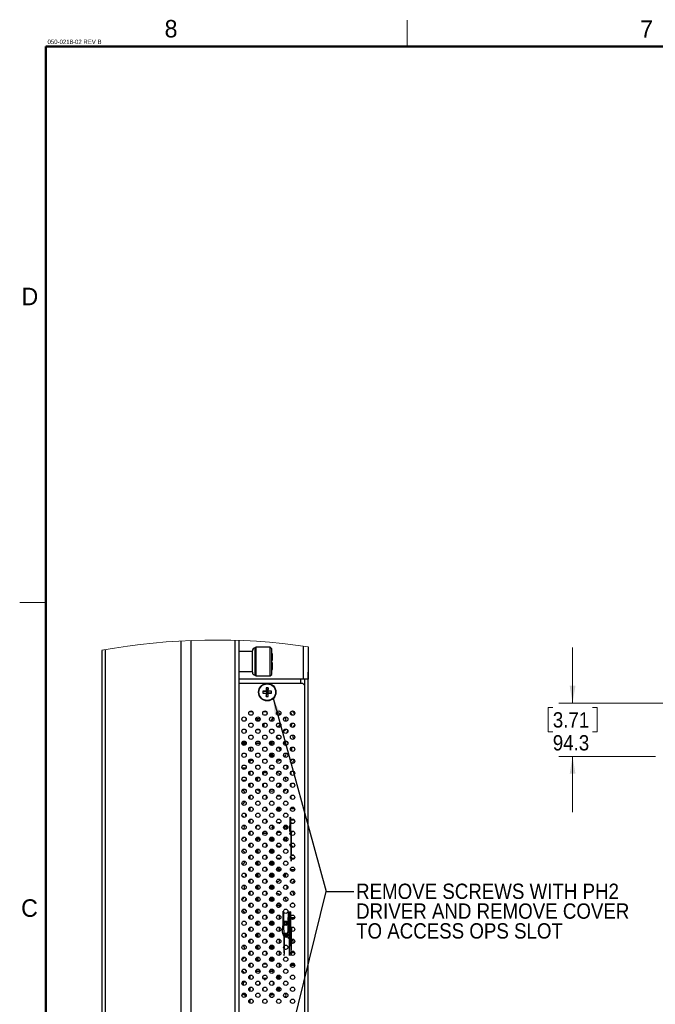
# Model space of a CAD drawing. Header units: millimetres. Extents: x 0 to 844, y -2 to 552.
# Tile 18 of 151: x 19 to 165, y 327 to 552. Entities that reach past the tile are written whole.
import ezdxf

# ---------------------------------------------------------------- set-up
doc = ezdxf.new("R2010")
doc.units = ezdxf.units.MM
doc.styles.add('SLDTEXTSTYLE0', font='GOTHIC.TTF', dxfattribs={"width": 0.913})
doc.styles.add('SLDTEXTSTYLE1', font='ARIAL.TTF', dxfattribs={"width": 0.948})
doc.styles.get("Standard").update_dxf_attribs({"font": 'GOTHIC.TTF'})
doc.dimstyles.new('SLDDIMSTYLE2', dxfattribs={"dimtxt": 3.5, "dimasz": 3.9624, "dimexe": 0, "dimexo": 0.0625, "dimgap": 0.875, "dimtad": 0, "dimtih": 1, "dimtoh": 1, "dimdec": 1, "dimlfac": 10, "dimrnd": 1e-09, "dimzin": 12, "dimdsep": 46, "dimtxsty": 'SLDTEXTSTYLE0', "dimsah": 1, "dimcen": 0.09, "dimadec": 0, "dimazin": 3, "dimtfac": 1, "dimtdec": 1, "dimtmove": 0, "dimatfit": 0, "dimfxl": 1, "dimfrac": 2, "dimtolj": 1, "dimtzin": 12, "dimarcsym": 0})
doc.dimstyles.new('SLDDIMSTYLE3', dxfattribs={"dimtxt": 0.18, "dimasz": 3.9624, "dimexe": 0, "dimexo": 0.0625, "dimgap": 0, "dimtad": 0, "dimtih": 1, "dimtoh": 1, "dimdec": 0, "dimrnd": 1e-09, "dimzin": 0, "dimdsep": 46, "dimtxsty": 'STANDARD', "dimsah": 1, "dimcen": 0.09, "dimadec": 0, "dimazin": 0, "dimtfac": 3.9624, "dimtdec": 0, "dimtofl": 0, "dimtmove": 0, "dimatfit": 3, "dimfxl": 1, "dimfrac": 2, "dimtolj": 1, "dimtzin": 0, "dimarcsym": 0})

# ---------------------------------------------------------------- blocks, each defined once
blk = doc.blocks.new('_D_7')
at = {"color": 7, "linetype": 'Continuous', "lineweight": 0}
for p, q in [((145.75, 396.09), (145.75, 408.79)), ((183.12, 396.09), (142.58, 396.09)), ((187.47, 393.31), (183.12, 396.09)), ((141.23, 395.08), (140.16, 395.08)), ((140.16, 395.08), (140.16, 389.53)), ((150.28, 395.08), (151.35, 395.08)), ((151.35, 395.08), (151.35, 389.53)), ((193.65, 393.31), (187.47, 393.31)), ((140.16, 389.53), (141.23, 389.53)), ((151.35, 389.53), (150.28, 389.53)), ((164.69, 383.88), (142.58, 383.88)), ((145.75, 383.88), (145.75, 371.18))]:
    blk.add_line(p, q, dxfattribs=at)
at = {"color": 7, "linetype": 'Continuous', "lineweight": 18}
for points in [[(145.75, 396.09), (146.41, 400.05), (145.09, 400.05)], [(145.75, 383.88), (145.09, 379.92), (146.41, 379.92)]]:
    blk.add_solid(points, dxfattribs=at)
at = {"color": 7, "linetype": 'Continuous', "lineweight": 18, "char_height": 3.5, "attachment_point": 1, "style": 'SLDTEXTSTYLE0'}
for s, insert in [('3.71', (141.23, 394)), ('94.3', (141.23, 388.76))]:
    blk.add_mtext(s, dxfattribs=dict(at, insert=insert))
blk = doc.blocks.new('SW_NOTE_0_21')
at = {"color": 0, "linetype": 'Continuous', "lineweight": 0, "char_height": 3.5, "attachment_point": 1, "style": 'SLDTEXTSTYLE0'}
for s, insert in [('REMOVE SCREWS WITH PH2', (0.52, 1.76)), ('DRIVER AND REMOVE COVER', (0.52, -2.76)), ('TO ACCESS OPS SLOT', (0.52, -7.29))]:
    blk.add_mtext(s, dxfattribs=dict(at, insert=insert))

msp = doc.modelspace()

# ---------------------------------------------------------------- linework, layer by layer
at = {"color": 7, "linetype": 'Continuous', "lineweight": 18}
for p, q in [((107.95, 546.1), (107.95, 552.1)), ((25.4, 419.1), (19.4, 419.1))]:
    msp.add_line(p, q, dxfattribs=at)
at = {"color": 7, "linetype": 'Continuous', "lineweight": 50}
for q in [(838.2, 546.1), (25.4, 12.7)]:
    msp.add_line((25.4, 546.1), q, dxfattribs=at)
at = {"color": 7, "linetype": 'Continuous', "lineweight": 25}
for p, q in [((56.253, 410.275), (56.253, 121.143)), ((58.498, 410.381), (58.498, 121.037)), ((68.578, 410.427), (68.578, 120.991)), ((69.508, 410.396), (69.508, 121.022)), ((38.168, 408.134), (38.168, 123.283)), ((38.918, 408.269), (38.918, 123.148)), ((72.588, 407.86), (69.508, 407.86)), ((72.588, 403.126), (72.588, 408.023)), ((73.404, 408.839), (73.241, 408.676)), ((73.241, 402.473), (73.241, 408.676)), ((76.656, 408.839), (73.404, 408.839)), ((73.404, 402.309), (73.404, 408.839)), ((76.983, 408.513), (76.656, 408.839)), ((76.656, 402.309), (76.656, 408.839)), ((76.983, 402.636), (76.983, 408.513)), ((77.145, 407.37), (76.983, 407.435)), ((77.145, 405.901), (77.145, 407.37)), ((84.191, 409.106), (84.191, 401.574)), ((85.331, 408.943), (85.331, 401.574)), ((76.983, 405.901), (77.145, 405.901)), ((77.145, 405.248), (76.983, 405.248)), ((77.145, 403.779), (77.145, 405.248)), ((69.508, 403.289), (72.588, 403.289)), ((76.983, 403.713), (77.145, 403.779)), ((85.332, 403.174), (85.331, 403.174)), ((85.332, 401.574), (85.332, 403.174)), ((84.191, 401.574), (69.508, 401.574)), ((84.072, 400.574), (69.508, 400.574)), ((73.241, 402.473), (73.404, 402.309)), ((73.404, 402.309), (76.656, 402.309)), ((76.656, 402.309), (76.983, 402.636)), ((84.572, 400.074), (84.072, 400.574)), ((85.331, 401.574), (84.191, 401.574)), ((84.572, 400.074), (84.572, 401.574)), ((84.584, 291.074), (84.584, 401.574)), ((85.332, 401.574), (85.331, 401.574)), ((85.331, 291.074), (85.331, 401.574)), ((85.332, 399.974), (85.332, 401.574)), ((74.998, 398.792), (75.855, 398.691)), ((74.998, 398.357), (75.855, 398.458)), ((75.741, 398.805), (75.855, 398.691)), ((75.855, 398.458), (75.741, 398.343)), ((75.754, 399.548), (75.855, 398.691)), ((75.754, 397.6), (75.855, 398.458)), ((76.088, 398.691), (75.855, 398.691)), ((75.855, 398.458), (75.855, 398.691)), ((75.855, 398.458), (76.088, 398.458)), ((76.189, 399.548), (76.088, 398.691)), ((76.088, 398.691), (76.202, 398.805)), ((76.945, 398.792), (76.088, 398.691)), ((76.088, 398.691), (76.088, 398.458)), ((76.202, 398.343), (76.088, 398.458)), ((76.945, 398.357), (76.088, 398.458)), ((76.189, 397.6), (76.088, 398.458)), ((84.572, 400.227), (84.584, 400.227)), ((84.572, 301.074), (84.572, 400.074)), ((85.332, 399.974), (85.331, 399.974)), ((72.643, 394.085), (71.863, 394.085)), ((75.818, 394.085), (75.038, 394.085)), ((75.841, 394.053), (75.841, 393.506)), ((78.225, 393.46), (78.225, 394.1)), ((71.113, 392.621), (71.113, 392.196)), ((71.157, 392.471), (71.113, 392.471)), ((74.332, 392.471), (73.349, 392.471)), ((74.253, 392.134), (73.428, 392.134)), ((75.181, 391.466), (75.181, 390.607)), ((76.934, 391.938), (76.925, 391.921)), ((77.246, 392.846), (76.934, 392.178)), ((77.332, 392.789), (76.934, 391.938)), ((76.934, 391.938), (76.934, 392.178)), ((76.936, 391.942), (76.952, 391.917)), ((71.113, 389.877), (71.113, 389.452)), ((74.221, 389.982), (73.46, 389.982)), ((76.708, 389.276), (77.002, 389.17)), ((77.358, 390.022), (77.509, 389.7)), ((80.439, 389.374), (80.454, 389.245)), ((70.263, 387.21), (70.263, 386.633)), ((70.331, 387.287), (71, 387.287)), ((70.763, 386.436), (70.763, 387.287)), ((72.179, 388.783), (72.327, 388.783)), ((73.506, 387.287), (74.175, 387.287)), ((75.354, 388.783), (75.502, 388.783)), ((76.767, 387.32), (76.794, 387.365)), ((78.119, 388.398), (78.189, 388.248)), ((78.225, 388.087), (78.225, 388.613)), ((78.225, 387.973), (78.225, 388.087)), ((72.145, 385.86), (71.866, 385.86)), ((72.145, 386.023), (72.145, 385.07)), ((74.329, 386.839), (73.352, 386.839)), ((84.584, 385.574), (84.572, 385.574)), ((72.717, 382.959), (72.006, 382.959)), ((72.006, 382.959), (72.006, 382.378)), ((72.145, 383.28), (72.145, 382.959)), ((72.717, 382.959), (72.717, 382.634)), ((76.539, 384.04), (76.539, 384.316)), ((76.743, 383.901), (76.615, 383.901)), ((76.743, 383.901), (76.743, 384.592)), ((77.111, 384.511), (77.117, 384.515)), ((81.794, 382.483), (81.819, 382.313)), ((70.192, 381.289), (71.138, 381.289)), ((71.056, 381.131), (70.274, 381.131)), ((72.006, 380.493), (72.006, 379.634)), ((72.717, 380.237), (72.717, 379.891)), ((74.998, 380.309), (75.858, 380.309)), ((75.181, 380.134), (75.181, 380.309)), ((76.539, 381.298), (76.539, 381.573)), ((76.615, 381.727), (76.743, 381.779)), ((76.743, 381.779), (76.743, 381.849)), ((81.448, 379.694), (81.448, 380.433)), ((70.241, 378.436), (71.089, 378.436)), ((70.964, 378.436), (70.996, 378.323)), ((71.006, 378.436), (71.006, 378.332)), ((74.937, 380.134), (75.181, 380.134)), ((75.006, 380.134), (75.006, 379.805)), ((75.918, 380.134), (75.181, 380.134)), ((81.448, 379.957), (81.283, 380.07)), ((71.029, 376.285), (71.103, 376.181)), ((72.006, 377.75), (72.006, 376.891)), ((72.717, 377.494), (72.717, 377.147)), ((75.006, 377.58), (75.006, 377.061)), ((81.357, 377.059), (81.448, 377.132)), ((81.448, 376.951), (81.448, 377.69)), ((72.006, 374.988), (71.995, 375)), ((72.006, 375.007), (72.006, 374.148)), ((72.717, 374.75), (72.717, 374.404)), ((72.723, 374.733), (72.717, 374.733)), ((72.739, 374.483), (72.717, 374.483)), ((73.571, 375.533), (74.109, 375.533)), ((75.757, 374.947), (75.757, 374.207)), ((79.053, 374.783), (78.152, 374.783)), ((78.186, 374.844), (78.186, 374.783)), ((80.439, 375.591), (80.443, 375.523)), ((81.448, 374.207), (81.448, 374.947)), ((71.006, 372.881), (71.006, 372.846)), ((72.006, 371.845), (71.758, 371.845)), ((71.771, 371.72), (72.006, 371.72)), ((71.777, 371.97), (72.006, 371.97)), ((71.819, 371.595), (72.006, 371.595)), ((71.832, 372.095), (72.006, 372.095)), ((72.006, 372.133), (71.858, 372.133)), ((71.917, 371.47), (72.006, 371.47)), ((71.943, 372.22), (72.006, 372.22)), ((71.962, 371.433), (72.006, 371.433)), ((72.006, 372.263), (72.006, 371.405)), ((72.717, 372.007), (72.717, 371.661)), ((72.717, 371.97), (72.729, 371.97)), ((72.746, 371.883), (72.717, 371.883)), ((72.748, 371.845), (72.717, 371.845)), ((72.717, 371.72), (72.735, 371.72)), ((72.717, 371.683), (72.724, 371.683)), ((75.757, 372.204), (75.757, 371.464)), ((78.817, 371.959), (79.082, 371.959)), ((81.299, 371.959), (82.257, 371.959)), ((81.448, 372.081), (81.384, 372.135)), ((81.448, 371.959), (81.448, 372.204)), ((71.006, 370.822), (71.006, 370.425)), ((71.935, 369.47), (72.006, 369.47)), ((72.006, 369.52), (72.006, 368.662)), ((72.717, 369.264), (72.717, 368.918)), ((72.748, 369.083), (72.717, 369.083)), ((75.757, 369.461), (75.757, 368.721)), ((82.194, 369.359), (81.362, 369.359)), ((72.006, 366.777), (72.006, 365.918)), ((74.224, 368.033), (73.457, 368.033)), ((76.785, 368.158), (76.586, 367.958)), ((76.586, 367.473), (76.586, 367.958)), ((77.136, 367.758), (77.061, 367.833)), ((77.381, 367.833), (77.061, 367.833)), ((77.061, 367.513), (77.061, 367.833)), ((77.061, 367.513), (77.136, 367.588)), ((77.381, 367.513), (77.061, 367.513)), ((77.306, 367.758), (77.136, 367.758)), ((77.136, 367.588), (77.136, 367.758)), ((77.136, 367.588), (77.306, 367.588)), ((77.306, 367.758), (77.381, 367.833)), ((77.306, 367.588), (77.306, 367.758)), ((77.381, 367.513), (77.306, 367.588)), ((77.381, 367.833), (77.381, 367.513)), ((78.215, 368.783), (78.991, 368.783)), ((78.788, 368.632), (78.788, 368.783)), ((78.803, 368.653), (78.803, 368.638)), ((80.367, 367.26), (80.381, 368.171)), ((80.417, 367.286), (80.43, 368.141)), ((81.636, 368.616), (81.919, 368.616)), ((70.954, 364.761), (70.978, 364.592)), ((71.006, 365.004), (71.006, 364.616)), ((72.717, 366.521), (72.717, 366.175)), ((72.717, 366.424), (72.742, 366.424)), ((73.492, 364.656), (73.742, 364.656)), ((73.492, 364.656), (73.492, 364.624)), ((73.592, 365.405), (73.592, 364.656)), ((73.742, 365.319), (73.742, 365.462)), ((73.742, 364.491), (73.742, 365.319)), ((73.776, 365.306), (73.742, 365.319)), ((73.776, 365.306), (74.254, 364.704)), ((74.209, 365.306), (73.776, 365.306)), ((74.938, 366.424), (75.917, 366.424)), ((75.006, 366.607), (75.006, 366.424)), ((76.574, 365.201), (76.657, 365.306)), ((76.657, 365.306), (76.646, 365.306)), ((76.692, 365.319), (76.657, 365.306)), ((76.692, 365.351), (76.692, 365.319)), ((76.692, 365.319), (76.692, 364.601)), ((76.842, 364.512), (76.842, 365.44)), ((77.217, 365.429), (77.217, 364.524)), ((77.217, 365.308), (77.383, 365.308)), ((77.381, 364.833), (77.217, 364.833)), ((77.306, 364.758), (77.217, 364.758)), ((77.217, 364.588), (77.306, 364.588)), ((77.306, 364.758), (77.381, 364.833)), ((77.306, 364.588), (77.306, 364.758)), ((77.313, 364.581), (77.306, 364.588)), ((77.381, 364.833), (77.381, 364.642)), ((78.186, 366.615), (78.186, 366.081)), ((78.188, 366.619), (78.335, 366.619)), ((78.335, 366.619), (79.017, 366.619)), ((79.932, 364.563), (79.942, 365.398)), ((79.981, 364.538), (79.992, 365.425)), ((80.331, 364.509), (80.343, 365.445)), ((80.381, 364.519), (80.392, 365.421)), ((71.006, 362.593), (71.006, 362.548)), ((72.006, 364.034), (72.006, 363.175)), ((72.717, 363.778), (72.717, 363.431)), ((72.746, 363.556), (72.717, 363.556)), ((72.717, 363.519), (72.741, 363.519)), ((73.592, 362.661), (73.592, 361.804)), ((73.742, 361.747), (73.742, 362.718)), ((73.845, 362.728), (73.845, 361.738)), ((75.797, 363.935), (75.797, 363.856)), ((75.797, 363.856), (75.854, 363.856)), ((75.797, 363.274), (75.797, 363.856)), ((75.897, 363.445), (75.897, 363.764)), ((76.589, 361.981), (76.589, 362.485)), ((76.692, 362.608), (76.692, 361.858)), ((76.692, 362.256), (76.942, 362.256)), ((76.842, 361.769), (76.842, 362.256)), ((76.942, 362.723), (76.942, 362.256)), ((77.217, 362.685), (77.217, 361.78)), ((77.405, 362.538), (77.217, 362.538)), ((77.217, 362.213), (77.51, 362.213)), ((78.186, 363.872), (78.186, 363.337)), ((79.028, 363.35), (78.186, 363.35)), ((79.026, 363.348), (78.186, 363.348)), ((81.552, 363.35), (81.353, 363.35)), ((81.902, 363.348), (81.354, 363.348)), ((81.52, 363.68), (81.525, 364.023)), ((81.902, 363.348), (81.552, 363.35)), ((81.901, 363.125), (81.902, 363.348)), ((72.006, 360.901), (71.759, 360.901)), ((72.006, 360.566), (71.855, 360.566)), ((72.006, 361.201), (71.893, 361.201)), ((72.006, 361.291), (72.006, 360.432)), ((72.717, 361.034), (72.717, 360.688)), ((72.746, 360.901), (72.717, 360.901)), ((72.742, 360.786), (72.717, 360.786)), ((73.742, 359.004), (73.742, 359.975)), ((73.845, 359.985), (73.845, 358.994)), ((75.797, 360.531), (75.797, 361.192)), ((75.897, 360.702), (75.897, 361.02)), ((76.842, 359.026), (76.842, 359.954)), ((78.176, 360.609), (79.029, 360.609)), ((78.696, 361.348), (78.51, 361.348)), ((81.351, 360.609), (82.204, 360.609)), ((81.871, 361.348), (81.685, 361.348)), ((71.085, 359.226), (71.048, 359.175)), ((72.006, 358.026), (71.766, 358.026)), ((71.797, 358.313), (71.884, 358.361)), ((72.006, 358.361), (71.821, 358.361)), ((72.006, 357.726), (71.95, 357.726)), ((72.006, 358.547), (72.006, 357.689)), ((72.717, 358.291), (72.717, 357.945)), ((72.74, 358.026), (72.717, 358.026)), ((73.592, 359.918), (73.592, 359.061)), ((75.797, 357.788), (75.797, 358.448)), ((75.897, 357.959), (75.897, 358.277)), ((76.589, 359.238), (76.589, 359.741)), ((76.692, 359.865), (76.692, 359.115)), ((77.217, 359.942), (77.217, 359.037)), ((78.706, 357.634), (78.706, 358.603)), ((79.086, 358.009), (78.706, 358.009)), ((82.261, 358.009), (81.295, 358.009)), ((71.006, 357.106), (71.006, 356.641)), ((72.006, 355.486), (71.77, 355.486)), ((71.876, 355.696), (72.006, 355.696)), ((72.006, 355.804), (72.006, 354.946)), ((72.717, 355.548), (72.717, 355.202)), ((72.735, 355.486), (72.717, 355.486)), ((73.592, 357.175), (73.592, 356.318)), ((73.742, 356.261), (73.742, 357.232)), ((73.845, 357.242), (73.845, 356.251)), ((75.797, 355.045), (75.797, 355.705)), ((75.897, 355.216), (75.897, 355.534)), ((76.589, 356.495), (76.589, 356.998)), ((76.692, 357.122), (76.692, 356.371)), ((76.842, 356.283), (76.842, 357.21)), ((77.217, 357.199), (77.217, 356.294)), ((79.956, 356.52), (79.956, 357.183)), ((72.006, 355.186), (71.795, 355.186)), ((73.592, 354.432), (73.592, 353.575)), ((73.742, 353.518), (73.742, 354.489)), ((73.845, 354.499), (73.845, 353.508)), ((76.589, 353.752), (76.589, 354.255)), ((76.692, 354.378), (76.692, 353.628)), ((76.842, 353.539), (76.842, 354.467)), ((77.217, 354.456), (77.217, 353.551)), ((77.217, 354.374), (77.291, 354.415)), ((81.794, 354.915), (81.796, 354.88)), ((70.954, 350.977), (70.964, 350.865)), ((71.006, 351.221), (71.006, 350.9)), ((71.127, 351.44), (71.127, 351.271)), ((71.127, 351.271), (71.161, 351.259)), ((72.006, 352.646), (71.758, 352.646)), ((72.006, 352.946), (71.87, 352.946)), ((72.006, 352.311), (71.875, 352.311)), ((71.941, 353.016), (72.006, 353.016)), ((72.006, 353.061), (72.006, 352.202)), ((72.717, 352.805), (72.717, 352.459)), ((72.748, 352.646), (72.717, 352.646)), ((72.738, 352.534), (72.717, 352.527)), ((73.592, 351.689), (73.592, 350.832)), ((73.742, 350.775), (73.742, 351.746)), ((73.845, 351.755), (73.845, 350.765)), ((75.797, 352.301), (75.797, 352.962)), ((75.897, 352.473), (75.897, 352.791)), ((76.589, 351.008), (76.589, 351.512)), ((76.692, 351.635), (76.692, 350.885)), ((76.842, 350.796), (76.842, 351.724)), ((77.217, 351.713), (77.217, 350.808)), ((71.006, 348.877), (71.006, 348.765)), ((72.006, 349.771), (71.772, 349.771)), ((72.006, 350.106), (71.808, 350.106)), ((72.006, 349.471), (71.986, 349.471)), ((72.006, 350.318), (72.006, 349.459)), ((72.717, 350.062), (72.717, 349.715)), ((72.734, 349.771), (72.717, 349.771)), ((73.592, 348.945), (73.592, 348.088)), ((73.742, 348.031), (73.742, 349.002)), ((73.845, 349.012), (73.845, 348.022)), ((75.797, 349.558), (75.797, 350.219)), ((75.897, 349.729), (75.897, 350.048)), ((76.589, 348.265), (76.589, 348.769)), ((76.692, 348.892), (76.692, 348.142)), ((76.842, 348.053), (76.842, 348.981)), ((77.217, 348.969), (77.217, 348.064)), ((78.108, 349.9), (78.168, 349.9)), ((78.581, 349.9), (78.108, 349.9)), ((78.168, 349.9), (78.168, 349.651)), ((78.168, 349.9), (78.668, 349.9)), ((78.168, 349.9), (78.168, 349.9)), ((78.33, 349.475), (78.668, 349.475)), ((79.081, 349.9), (78.581, 349.9)), ((78.668, 349.9), (79.081, 349.9)), ((78.668, 349.9), (78.668, 349.398)), ((78.668, 349.9), (78.668, 349.9)), ((79.081, 349.9), (79.081, 349.758)), ((79.081, 349.9), (79.081, 349.9)), ((72.006, 347.231), (71.765, 347.231)), ((72.006, 346.931), (71.806, 346.931)), ((72.006, 347.566), (71.992, 347.566)), ((72.006, 347.575), (72.006, 346.716)), ((72.717, 347.318), (72.717, 346.972)), ((72.741, 347.231), (72.717, 347.231)), ((75.797, 346.815), (75.797, 347.476)), ((75.897, 346.986), (75.897, 347.304)), ((78.668, 347.636), (78.668, 346.654)), ((79.081, 347.276), (79.081, 347.015)), ((79.086, 347.084), (79.094, 347.084)), ((81.287, 347.081), (82.269, 347.081)), ((81.582, 346.7), (81.589, 347.081)), ((81.686, 347.081), (81.692, 346.662)), ((72.006, 344.391), (71.758, 344.391)), ((72.006, 344.691), (71.851, 344.691)), ((72.006, 344.831), (72.006, 343.973)), ((72.717, 344.575), (72.717, 344.229)), ((72.748, 344.391), (72.717, 344.391)), ((72.717, 344.284), (72.734, 344.284)), ((73.592, 346.202), (73.592, 345.345)), ((73.742, 345.288), (73.742, 346.259)), ((73.845, 346.269), (73.845, 345.278)), ((75.797, 344.072), (75.797, 344.732)), ((75.897, 344.243), (75.897, 344.561)), ((76.589, 345.522), (76.589, 346.025)), ((76.692, 346.149), (76.692, 345.399)), ((76.842, 345.31), (76.842, 346.238)), ((77.217, 346.226), (77.217, 345.321)), ((78.668, 344.893), (78.668, 343.911)), ((79.081, 344.532), (79.081, 344.272)), ((79.962, 345.345), (79.974, 346.218)), ((80.411, 345.337), (80.423, 346.137)), ((81.544, 343.977), (81.555, 344.844)), ((71.006, 343.344), (71.006, 342.858)), ((72.006, 344.056), (71.898, 344.056)), ((72.006, 342.088), (72.006, 341.23)), ((73.592, 343.459), (73.592, 342.602)), ((73.742, 342.545), (73.742, 343.516)), ((73.845, 343.526), (73.845, 342.535)), ((75.797, 341.329), (75.797, 341.989)), ((76.589, 342.779), (76.589, 343.282)), ((76.692, 343.406), (76.692, 342.655)), ((76.842, 342.567), (76.842, 343.494)), ((77.217, 343.483), (77.217, 342.578)), ((78.668, 342.15), (78.668, 341.168)), ((79.927, 342.62), (79.933, 342.954)), ((79.977, 342.67), (79.987, 343.478)), ((80.375, 342.573), (80.377, 342.668)), ((80.376, 342.573), (80.387, 343.478)), ((72.006, 341.516), (71.778, 341.516)), ((72.006, 341.851), (71.796, 341.851)), ((72.717, 341.832), (72.717, 341.486)), ((72.717, 341.551), (72.735, 341.546)), ((72.727, 341.516), (72.717, 341.516)), ((73.592, 340.716), (73.592, 339.859)), ((73.742, 339.802), (73.742, 340.773)), ((73.845, 340.783), (73.845, 339.792)), ((75.897, 341.5), (75.897, 341.818)), ((76.589, 340.036), (76.589, 340.539)), ((76.692, 340.662), (76.692, 339.912)), ((76.842, 339.823), (76.842, 340.751)), ((77.217, 340.74), (77.217, 339.835)), ((79.081, 341.789), (79.081, 341.529)), ((80.332, 339.813), (80.048, 339.813)), ((81.902, 341.813), (81.307, 341.813)), ((81.552, 341.815), (81.308, 341.815)), ((81.902, 341.813), (81.552, 341.815)), ((81.898, 341.178), (81.902, 341.813)), ((72.006, 338.976), (71.761, 338.976)), ((72.006, 338.676), (71.819, 338.676)), ((71.839, 338.643), (71.892, 338.676)), ((72.006, 339.311), (71.955, 339.311)), ((72.006, 339.345), (72.006, 338.486)), ((72.717, 339.089), (72.717, 338.743)), ((72.719, 339.084), (72.717, 339.084)), ((72.744, 338.976), (72.717, 338.976)), ((73.492, 337.891), (73.742, 337.891)), ((73.492, 337.891), (73.492, 337.192)), ((73.592, 337.973), (73.592, 337.891)), ((73.742, 337.059), (73.742, 338.03)), ((73.845, 338.039), (73.845, 337.291)), ((75.797, 338.585), (75.797, 339.246)), ((75.897, 338.757), (75.897, 339.075)), ((76.589, 337.292), (76.589, 337.796)), ((76.692, 337.919), (76.692, 337.169)), ((76.692, 337.741), (76.942, 337.741)), ((76.942, 337.491), (76.692, 337.491)), ((76.842, 337.08), (76.842, 337.491)), ((76.942, 338.034), (76.942, 337.741)), ((76.942, 337.741), (76.942, 337.491)), ((77.217, 337.997), (77.217, 337.092)), ((78.668, 339.407), (78.668, 338.425)), ((79.081, 339.046), (79.081, 338.785)), ((81.309, 339.074), (82.247, 339.074)), ((70.954, 337.194), (70.956, 337.143)), ((71.834, 336.023), (72.006, 335.881)), ((71.992, 335.751), (72.006, 335.751)), ((72.006, 336.602), (72.006, 335.743)), ((72.717, 336.346), (72.717, 335.999)), ((73.742, 337.191), (73.493, 337.191)), ((74.033, 337.088), (73.845, 337.291)), ((73.845, 337.291), (74.266, 337.291)), ((75.049, 336.491), (75.807, 336.491)), ((75.059, 335.841), (75.796, 335.841)), ((77.217, 335.253), (77.217, 334.824)), ((78.668, 336.663), (78.668, 335.682)), ((79.081, 336.303), (79.081, 336.042)), ((79.098, 336.151), (79.081, 336.151)), ((82.273, 336.151), (81.283, 336.151)), ((82.17, 336.474), (81.385, 336.474)), ((71.791, 333.25), (72.006, 333.25)), ((72.006, 333.859), (72.006, 333)), ((72.717, 333.602), (72.717, 333.256)), ((72.746, 333.475), (72.717, 333.475)), ((74.33, 334.724), (73.351, 334.724)), ((74.966, 333.25), (75.627, 333.25)), ((75.627, 333.25), (75.877, 333.25)), ((75.877, 333.221), (75.877, 333.25)), ((77.117, 334.724), (76.526, 334.724)), ((77.217, 334.824), (77.117, 334.824)), ((77.117, 334.824), (77.117, 334.724)), ((77.501, 334.9), (77.217, 334.9)), ((78.217, 333.119), (78.217, 333.74)), ((78.232, 333.1), (78.308, 333.1)), ((78.308, 333.031), (78.308, 333.827)), ((78.467, 332.953), (78.467, 333.906)), ((78.668, 333.92), (78.668, 332.938)), ((79.081, 333.56), (79.081, 333.299)), ((70.541, 332.367), (71.052, 332.367)), ((71.87, 331), (72.006, 331)), ((71.982, 331.1), (72.006, 331.1)), ((72.006, 331.115), (72.006, 330.257)), ((72.717, 330.859), (72.717, 330.513)), ((74.068, 331.62), (73.608, 331.62)), ((74.302, 331.878), (74.302, 332.237)), ((74.302, 332), (74.332, 332)), ((74.964, 330.826), (74.964, 330.511)), ((74.964, 330.727), (74.964, 330.826)), ((75.301, 332.95), (75.554, 332.95)), ((77.332, 332.439), (77.332, 331.677)), ((78.217, 330.376), (78.217, 330.997)), ((78.308, 330.288), (78.308, 331.084)), ((78.467, 330.21), (78.467, 331.162)), ((78.668, 331.177), (78.668, 330.925)), ((78.668, 330.925), (79.037, 330.925)), ((78.668, 330.925), (78.668, 330.195)), ((78.668, 330.925), (79.037, 330.925)), ((78.668, 330.925), (78.668, 330.925)), ((79.081, 330.816), (79.081, 330.556)), ((70.478, 328.856), (70.424, 328.882)), ((70.541, 329.598), (71.071, 329.598)), ((71.124, 329.501), (70.541, 329.501)), ((70.82, 329.444), (70.752, 329.301)), ((70.983, 329.501), (70.957, 329.38)), ((70.959, 329.203), (71.027, 329.347)), ((71.065, 329.153), (70.959, 329.203)), ((71.006, 329.501), (71.006, 329.357)), ((71.006, 329.181), (71.006, 329.074)), ((71.061, 329.331), (71.027, 329.347)), ((71.048, 329.258), (71.048, 329.255)), ((71.877, 330.364), (72.006, 330.364)), ((71.877, 330.363), (72.006, 330.363)), ((73.647, 329.77), (73.899, 329.77)), ((76.529, 329.41), (77.124, 329.41)), ((76.544, 329.466), (77.297, 329.466)), ((76.566, 329.107), (76.656, 329.107)), ((76.63, 329.625), (77.297, 329.625)), ((76.656, 329.107), (76.656, 328.974)), ((76.727, 329.675), (76.676, 329.675)), ((76.727, 329.675), (76.727, 329.717)), ((76.727, 329.675), (77.297, 329.675)), ((76.759, 328.891), (77.271, 328.891)), ((77.124, 329.675), (77.124, 329.625)), ((77.124, 329.466), (77.124, 329.41)), ((77.297, 329.41), (77.297, 329.675)), ((77.501, 329.41), (77.297, 329.41)), ((78.467, 330.375), (78.668, 330.375)), ((78.668, 330.375), (78.467, 330.375)), ((79.934, 328.891), (80.446, 328.891)), ((72.006, 328.109), (71.786, 328.109)), ((72.006, 328.372), (72.006, 327.514)), ((72.717, 328.116), (72.717, 327.77))]:
    msp.add_line(p, q, dxfattribs=at)
at = {"color": 8, "linetype": 'Continuous', "lineweight": 25}
for p, q in [((83.66, 400.574), (83.66, 401.574)), ((78.189, 394.052), (78.189, 393.507)), ((70.413, 386.496), (70.413, 387.287)), ((70.613, 386.429), (70.613, 387.287)), ((70.913, 387.287), (70.913, 386.493)), ((71.013, 387.275), (71.013, 386.569)), ((76.613, 387.211), (76.613, 386.632)), ((76.767, 387.35), (76.767, 387.32)), ((76.767, 387.32), (76.767, 386.493)), ((71.992, 385.86), (71.992, 385.971)), ((72.029, 385.992), (72.029, 385.86)), ((76.679, 383.901), (76.679, 383.815)), ((76.832, 384.639), (76.832, 383.718)), ((73.543, 381.099), (73.543, 381.039)), ((73.39, 378.899), (73.39, 378.485)), ((73.543, 379.088), (73.543, 378.469)), ((79.092, 371.909), (78.807, 371.909)), ((82.267, 371.909), (81.288, 371.909)), ((82.216, 369.322), (81.34, 369.322)), ((81.399, 369.409), (82.157, 369.409)), ((78.335, 366.764), (78.335, 366.619)), ((78.803, 368.653), (78.835, 368.653)), ((81.546, 368.653), (82.01, 368.653)), ((72.717, 366.324), (72.748, 366.324)), ((74.933, 366.324), (75.923, 366.324)), ((77.117, 365.461), (77.117, 364.491)), ((77.117, 362.718), (77.117, 361.748)), ((77.117, 359.974), (77.117, 359.005)), ((78.156, 360.647), (79.049, 360.647)), ((78.996, 360.559), (78.21, 360.559)), ((81.331, 360.647), (82.224, 360.647)), ((82.171, 360.559), (81.385, 360.559)), ((81.975, 361.316), (81.581, 361.316)), ((78.456, 357.645), (78.456, 358.591)), ((78.706, 358.059), (79.095, 358.059)), ((81.286, 358.059), (82.27, 358.059)), ((77.117, 357.231), (77.117, 356.262)), ((79.706, 356.644), (79.706, 356.849)), ((77.117, 354.488), (77.117, 353.519)), ((77.117, 351.745), (77.117, 350.775)), ((77.117, 349.002), (77.117, 348.032)), ((78.699, 350.374), (78.507, 350.374)), ((81.874, 350.374), (81.682, 350.374)), ((79.081, 347.118), (79.097, 347.118)), ((81.283, 347.118), (82.272, 347.118)), ((77.117, 346.258), (77.117, 345.289)), ((77.117, 343.515), (77.117, 342.546)), ((77.117, 340.772), (77.117, 339.803)), ((77.117, 338.029), (77.117, 337.059)), ((79.086, 339.024), (79.081, 339.024)), ((82.261, 339.024), (81.295, 339.024)), ((81.323, 339.111), (82.233, 339.111)), ((77.117, 335.286), (77.117, 334.824)), ((81.429, 336.524), (82.126, 336.524)), ((74.335, 334.824), (73.346, 334.824)), ((75.627, 332.976), (75.627, 333.25)), ((77.117, 334.824), (76.521, 334.824)), ((70.541, 331.578), (70.541, 332.367)), ((74.934, 330.727), (74.964, 330.727)), ((74.953, 330.826), (74.964, 330.826)), ((75.899, 330.838), (75.899, 330.535)), ((70.541, 329.598), (70.541, 329.794)), ((77.159, 328.841), (76.871, 328.841)), ((80.334, 328.841), (80.046, 328.841)), ((75.899, 328.094), (75.899, 327.791))]:
    msp.add_line(p, q, dxfattribs=at)
at = {"color": 7, "linetype": 'Continuous', "lineweight": 25, "flags": 128}
for points in [[(73.681, 392.471), (73.664, 392.328), (73.696, 392.134)], [(76.934, 392.178), (76.81, 392.01), (76.771, 391.977)], [(77.127, 387.233), (77.122, 387.232), (77.115, 387.232), (77.107, 387.231), (77.098, 387.23), (77.087, 387.229), (77.075, 387.227), (77.061, 387.226), (77.046, 387.224)], [(77.046, 387.124), (77.061, 387.123), (77.075, 387.121), (77.087, 387.12), (77.098, 387.119), (77.107, 387.118), (77.115, 387.117), (77.122, 387.116), (77.127, 387.116)], [(77.05, 387.124), (77.05, 387.137), (77.048, 387.174)], [(79.085, 388.408), (79.084, 388.39), (79.097, 388.266)], [(81.928, 388.765), (81.84, 388.618), (81.794, 388.39)], [(77.096, 386.869), (77.098, 386.869), (77.107, 386.868), (77.115, 386.867), (77.122, 386.866), (77.127, 386.866)], [(81.957, 386.012), (81.969, 386), (82.151, 385.875)], [(77.117, 384.515), (77.092, 384.601), (77.068, 384.671)], [(77.192, 384.037), (77.187, 384.037), (77.18, 384.036), (77.173, 384.035), (77.163, 384.034), (77.152, 384.033), (77.14, 384.032), (77.126, 384.031), (77.111, 384.029)], [(73.6, 381.002), (73.589, 381.022), (73.543, 381.099)], [(76.845, 381.9), (76.969, 381.887), (77.144, 381.914)], [(80.082, 380.952), (79.907, 381.063), (79.838, 381.087)], [(80.523, 381.802), (80.485, 381.726), (80.439, 381.498)], [(80.439, 381.498), (80.485, 381.27), (80.574, 381.122)], [(73.664, 378.544), (73.709, 378.317), (73.773, 378.201)], [(73.838, 379.187), (73.838, 379.185), (73.823, 379.127)], [(72.006, 376.957), (71.97, 376.996), (71.803, 377.114)], [(71.961, 374.177), (71.97, 374.185), (72.006, 374.224)], [(78.338, 374.996), (78.552, 375.041), (78.617, 375.072)], [(71.865, 372.133), (71.97, 372.216), (71.974, 372.22)], [(72.006, 369.081), (71.97, 369.12), (71.783, 369.247)], [(74.116, 367.308), (74.031, 367.28), (73.944, 367.235)], [(71.12, 365.173), (70.999, 364.989), (70.954, 364.761)], [(71.785, 366.184), (71.97, 366.309), (72.006, 366.348)], [(72.003, 363.177), (71.97, 363.213), (71.865, 363.296)], [(81.592, 357.659), (81.63, 357.869), (81.613, 358.009)], [(70.999, 357.112), (70.999, 357.112), (70.954, 356.885)], [(70.954, 356.885), (70.999, 356.657), (71.095, 356.5)], [(79.825, 354.338), (79.907, 354.365), (80.095, 354.489)], [(80.577, 354.312), (80.485, 354.159), (80.439, 353.931)], [(80.439, 353.931), (80.485, 353.703), (80.519, 353.633)], [(71.127, 351.397), (70.999, 351.205), (70.954, 350.977)], [(71.809, 352.411), (71.97, 352.525), (72.006, 352.565)], [(77.51, 351.228), (77.39, 351.398), (77.217, 351.519)], [(72.006, 347.421), (71.97, 347.46), (71.916, 347.508)], [(70.614, 342.538), (70.422, 342.666), (70.293, 342.703)], [(71.021, 343.375), (70.999, 343.329), (70.954, 343.101)], [(70.954, 343.101), (70.999, 342.873), (71.071, 342.746)], [(71.77, 336.06), (71.801, 336.046), (71.834, 336.023)], [(72.006, 333.637), (71.97, 333.677), (71.877, 333.752)], [(70.781, 332.367), (70.744, 332.499), (70.72, 332.55)], [(70.752, 329.301), (70.767, 329.293), (70.811, 329.273), (70.878, 329.241), (70.959, 329.203)], [(71.027, 329.347), (70.946, 329.385), (70.879, 329.417), (70.835, 329.437), (70.82, 329.444)], [(70.965, 329.2), (70.999, 329.09), (71.046, 328.998)]]:
    msp.add_lwpolyline(points, dxfattribs=at)
at = {"color": 7, "linetype": 'Continuous', "lineweight": 25}
for centre, radius in [((75.972, 398.574), 2), ((75.972, 398.574), 1.9), ((72.253, 393.78), 0.495), ((75.428, 393.78), 0.495), ((78.603, 393.78), 0.495), ((81.778, 393.78), 0.495), ((70.665, 392.408), 0.495), ((72.253, 391.036), 0.495), ((73.84, 392.408), 0.495), ((75.428, 391.036), 0.495), ((77.015, 392.408), 0.495), ((78.603, 391.036), 0.495), ((80.19, 392.408), 0.495), ((81.778, 391.036), 0.495), ((70.665, 389.665), 0.495), ((73.84, 389.665), 0.495), ((77.015, 389.665), 0.495), ((80.19, 389.665), 0.495), ((70.665, 386.922), 0.495), ((72.253, 388.293), 0.495), ((73.84, 386.922), 0.495), ((75.428, 388.293), 0.495), ((77.015, 386.922), 0.495), ((78.603, 388.293), 0.495), ((80.19, 386.922), 0.495), ((81.778, 388.293), 0.495), ((72.253, 385.55), 0.495), ((75.428, 385.55), 0.495), ((78.603, 385.55), 0.495), ((81.778, 385.55), 0.495), ((70.665, 384.178), 0.495), ((72.253, 382.807), 0.495), ((73.84, 384.178), 0.495), ((75.428, 382.807), 0.495), ((77.015, 384.178), 0.495), ((78.603, 382.807), 0.495), ((80.19, 384.178), 0.495), ((81.778, 382.807), 0.495), ((70.665, 381.435), 0.495), ((72.253, 380.064), 0.495), ((73.84, 381.435), 0.495), ((75.428, 380.064), 0.495), ((77.015, 381.435), 0.495), ((78.603, 380.064), 0.495), ((80.19, 381.435), 0.495), ((81.778, 380.064), 0.495), ((70.665, 378.692), 0.495), ((73.84, 378.692), 0.495), ((77.015, 378.692), 0.495), ((80.19, 378.692), 0.495), ((70.665, 375.949), 0.495), ((72.253, 377.32), 0.495), ((73.84, 375.949), 0.495), ((75.428, 377.32), 0.495), ((77.015, 375.949), 0.495), ((78.603, 377.32), 0.495), ((80.19, 375.949), 0.495), ((81.778, 377.32), 0.495), ((70.665, 373.206), 0.495), ((72.253, 374.577), 0.495), ((73.84, 373.206), 0.495), ((75.428, 374.577), 0.495), ((77.015, 373.206), 0.495), ((78.603, 374.577), 0.495), ((80.19, 373.206), 0.495), ((81.778, 374.577), 0.495), ((72.253, 371.834), 0.495), ((75.428, 371.834), 0.495), ((78.603, 371.834), 0.495), ((81.778, 371.834), 0.495), ((70.665, 370.462), 0.495), ((72.253, 369.091), 0.495), ((73.84, 370.462), 0.495), ((75.428, 369.091), 0.495), ((77.015, 370.462), 0.495), ((78.603, 369.091), 0.495), ((80.19, 370.462), 0.495), ((81.778, 369.091), 0.495), ((70.665, 367.719), 0.495), ((72.253, 366.348), 0.495), ((73.84, 367.719), 0.495), ((75.428, 366.348), 0.495), ((77.015, 367.719), 0.495), ((78.603, 366.348), 0.495), ((80.19, 367.719), 0.495), ((81.778, 366.348), 0.495), ((70.665, 364.976), 0.495), ((73.84, 364.976), 0.495), ((77.015, 364.976), 0.495), ((80.19, 364.976), 0.495), ((70.665, 362.233), 0.495), ((72.253, 363.604), 0.495), ((73.84, 362.233), 0.495), ((75.428, 363.604), 0.495), ((77.015, 362.233), 0.495), ((78.603, 363.604), 0.495), ((80.19, 362.233), 0.495), ((81.778, 363.604), 0.495), ((70.665, 359.49), 0.495), ((72.253, 360.861), 0.495), ((73.84, 359.49), 0.495), ((75.428, 360.861), 0.495), ((77.015, 359.49), 0.495), ((78.603, 360.861), 0.495), ((80.19, 359.49), 0.495), ((81.778, 360.861), 0.495), ((72.253, 358.118), 0.495), ((75.428, 358.118), 0.495), ((78.603, 358.118), 0.495), ((81.778, 358.118), 0.495), ((70.665, 356.746), 0.495), ((72.253, 355.375), 0.495), ((73.84, 356.746), 0.495), ((75.428, 355.375), 0.495), ((77.015, 356.746), 0.495), ((78.603, 355.375), 0.495), ((80.19, 356.746), 0.495), ((81.778, 355.375), 0.495), ((70.665, 354.003), 0.495), ((73.84, 354.003), 0.495), ((77.015, 354.003), 0.495), ((80.19, 354.003), 0.495), ((70.665, 351.26), 0.495), ((72.253, 352.632), 0.495), ((73.84, 351.26), 0.495), ((75.428, 352.632), 0.495), ((77.015, 351.26), 0.495), ((78.603, 352.632), 0.495), ((80.19, 351.26), 0.495), ((81.778, 352.632), 0.495), ((70.665, 348.517), 0.495), ((72.253, 349.888), 0.495), ((73.84, 348.517), 0.495), ((75.428, 349.888), 0.495), ((77.015, 348.517), 0.495), ((78.603, 349.888), 0.495), ((80.19, 348.517), 0.495), ((81.778, 349.888), 0.495), ((72.253, 347.145), 0.495), ((75.428, 347.145), 0.495), ((78.603, 347.145), 0.495), ((81.778, 347.145), 0.495), ((70.665, 345.774), 0.495), ((72.253, 344.402), 0.495), ((73.84, 345.774), 0.495), ((75.428, 344.402), 0.495), ((77.015, 345.774), 0.495), ((78.603, 344.402), 0.495), ((80.19, 345.774), 0.495), ((81.778, 344.402), 0.495), ((70.665, 343.03), 0.495), ((72.253, 341.659), 0.495), ((73.84, 343.03), 0.495), ((75.428, 341.659), 0.495), ((77.015, 343.03), 0.495), ((78.603, 341.659), 0.495), ((80.19, 343.03), 0.495), ((81.778, 341.659), 0.495), ((70.665, 340.287), 0.495), ((73.84, 340.287), 0.495), ((77.015, 340.287), 0.495), ((80.19, 340.287), 0.495), ((70.665, 337.544), 0.495), ((72.253, 338.916), 0.495), ((73.84, 337.544), 0.495), ((75.428, 338.916), 0.495), ((77.015, 337.544), 0.495), ((78.603, 338.916), 0.495), ((80.19, 337.544), 0.495), ((81.778, 338.916), 0.495), ((70.665, 334.801), 0.495), ((72.253, 336.172), 0.495), ((73.84, 334.801), 0.495), ((75.428, 336.172), 0.495), ((77.015, 334.801), 0.495), ((78.603, 336.172), 0.495), ((80.19, 334.801), 0.495), ((81.778, 336.172), 0.495), ((72.253, 333.429), 0.495), ((75.428, 333.429), 0.495), ((78.603, 333.429), 0.495), ((81.778, 333.429), 0.495), ((70.665, 332.058), 0.495), ((72.253, 330.686), 0.495), ((73.84, 332.058), 0.495), ((75.428, 330.686), 0.495), ((77.015, 332.058), 0.495), ((78.603, 330.686), 0.495), ((80.19, 332.058), 0.495), ((81.778, 330.686), 0.495), ((70.665, 329.314), 0.495), ((73.84, 329.314), 0.495), ((77.015, 329.314), 0.495), ((80.19, 329.314), 0.495), ((72.253, 327.943), 0.495), ((75.428, 327.943), 0.495), ((78.603, 327.943), 0.495), ((81.778, 327.943), 0.495)]:
    msp.add_circle(centre, radius, dxfattribs=at)
at = {"color": 7, "linetype": 'Continuous', "lineweight": 18}
msp.add_arc((64.198, 265.709), 144.785, 81.6069, 100.35719, dxfattribs=at)
at = {"color": 7, "linetype": 'Continuous', "lineweight": 25}
for centre, radius, start, end in [((73.241, 408.023), 0.653, 89.99981, 180.00019), ((73.241, 403.126), 0.653, 180.00028, 269.99907), ((79.828, 398.574), 4.835, 177.42059, 182.57941), ((75.952, 366.323), 32.483, 90.37326, 91.68402), ((75.953, 430.87), 32.528, 268.31688, 269.62584), ((108.233, 398.594), 32.493, 178.31648, 179.62682), ((108.233, 398.555), 32.493, 180.37318, 181.68354), ((75.972, 394.718), 4.835, 87.4206, 92.5794), ((43.71, 398.594), 32.493, 0.37318, 1.68352), ((43.71, 398.555), 32.493, 358.31646, 359.62682), ((75.991, 366.323), 32.483, 88.31599, 89.62673), ((75.99, 430.871), 32.528, 270.37417, 271.68311), ((72.115, 398.574), 4.835, 357.42059, 2.57941), ((75.972, 402.426), 4.831, 267.4182, 272.5818), ((78.324, 393.313), 0.595, 7.91185, 99.64611), ((81.035, 393.313), 0.595, 359.46582, 64.84682), ((82.39, 394.297), 0.595, 182.15427, 258.26732), ((79.68, 392.328), 0.595, 316.60585, 61.22359), ((81.035, 391.343), 0.595, 299.66921, 15.44375), ((78.324, 391.343), 0.595, 256.88705, 7.51151), ((79.68, 390.359), 0.595, 272.45099, 340.24657), ((81.035, 389.374), 0.595, 129.50625, 180.00193), ((82.39, 390.359), 0.595, 102.22416, 161.95139), ((76.613, 387.414), 0.18, 275.88526, 328.27643), ((74.168, 387.299), 2.884, 356.51886, 2.31593), ((74.622, 387.299), 2.511, 344.83093, 355.81091), ((74.623, 387.049), 2.511, 4.18957, 8.21696), ((76.969, 386.421), 0.595, 31.96277, 75.82396), ((77.846, 388.087), 0.378, 344.99572, 25.09106), ((78.324, 387.405), 0.595, 44.24671, 99.64636), ((79.68, 386.421), 0.595, 1.24257, 87.652), ((81.035, 387.405), 0.595, 185.50248, 234.09774), ((82.39, 388.39), 0.595, 179.99973, 237.03251), ((74.64, 387.3), 2.501, 339.58855, 344.66642), ((74.622, 387.049), 2.511, 344.83105, 355.81094), ((75.24, 384.125), 3.098, 54.21618, 54.33737), ((78.324, 385.436), 0.595, 326.11868, 78.39163), ((81.035, 385.436), 0.595, 327.58852, 49.83807), ((74.688, 383.854), 2.511, 4.1891, 15.16803), ((74.231, 383.854), 2.886, 356.5219, 3.4781), ((76.969, 384.452), 0.595, 284.31999, 335.25186), ((78.324, 383.467), 0.595, 249.71372, 336.00168), ((79.68, 384.452), 0.595, 281.9968, 21.72057), ((81.035, 383.467), 0.595, 296.35988, 340.39973), ((82.39, 382.483), 0.595, 107.64118, 179.99935), ((73.39, 381.004), 0.18, 31.7253, 82.23069), ((76.969, 380.513), 0.595, 58.1256, 116.17044), ((73.39, 378.564), 0.18, 287.98286, 328.27319), ((71.417, 379.784), 2.5, 328.27353, 344.66754), ((74.259, 378.544), 0.595, 105.98074, 180.00035), ((74.976, 380.726), 1.972, 234.20806, 234.3984), ((76.969, 378.544), 0.595, 28.96944, 116.48348), ((78.324, 379.529), 0.595, 13.67298, 111.33517), ((79.68, 378.544), 0.595, 324.35873, 67.8957), ((70.194, 375.591), 0.595, 347.91024, 86.52825), ((72.902, 375.59), 0.597, 359.94207, 41.91971), ((74.259, 376.575), 0.595, 195.21298, 277.24961), ((76.969, 376.575), 0.595, 226.52267, 321.86211), ((78.324, 377.56), 0.595, 263.2101, 15.39088), ((79.68, 376.575), 0.595, 271.57985, 346.79815), ((81.035, 375.591), 0.595, 127.5027, 180.00058), ((70.194, 373.622), 0.595, 270.93271, 6.21292), ((71.549, 372.637), 0.595, 133.10985, 161.37904), ((70.194, 369.684), 0.595, 28.73621, 88.89608), ((71.549, 370.668), 0.595, 162.75258, 223.44365), ((70.194, 367.714), 0.595, 306.76278, 54.40811), ((72.904, 367.714), 0.595, 332.44847, 28.14102), ((70.194, 365.745), 0.595, 270.74335, 332.25789), ((70.194, 361.807), 0.595, 354.74412, 89.41351), ((71.549, 362.792), 0.595, 197.28178, 227.34229), ((70.194, 359.838), 0.595, 273.96972, 13.09073), ((70.194, 355.9), 0.595, 36.16238, 85.60859), ((78.324, 355.9), 0.595, 248.71539, 347.13409), ((79.706, 356.52), 0.25, 317.69728, 0.00092), ((79.68, 356.885), 0.595, 293.00922, 36.741), ((81.035, 355.9), 0.595, 294.62631, 354.88207), ((82.39, 354.915), 0.595, 102.78488, 179.99923), ((70.194, 353.931), 0.595, 315.07515, 62.38191), ((70.194, 351.962), 0.595, 268.81912, 338.96812), ((78.324, 351.962), 0.595, 24.79015, 110.08553), ((79.68, 350.977), 0.595, 339.3091, 78.6408), ((81.035, 351.962), 0.595, 20.7483, 63.3157), ((82.39, 352.946), 0.595, 162.53601, 251.88669), ((71.549, 349.008), 0.595, 189.09283, 229.05597), ((70.194, 348.024), 0.595, 1.31097, 91.27637), ((82.39, 347.039), 0.595, 175.94471, 218.16063), ((70.194, 340.147), 0.595, 323.355, 69.71166), ((71.549, 341.132), 0.595, 40.23112, 69.39804), ((70.194, 338.178), 0.595, 267.8529, 345.40038), ((71.549, 337.194), 0.595, 131.85156, 179.9996), ((71.549, 335.225), 0.595, 182.05244, 229.18721), ((81.035, 336.209), 0.595, 354.34382, 26.46069), ((70.194, 334.24), 0.595, 7.70996, 92.18427), ((77.117, 334.824), 0.1, 269.99781, 0.00112), ((70.525, 309.469), 22.897, 89.96022, 90.62108), ((70.498, 346.064), 16.563, 268.99631, 270.15085), ((70.515, 309.103), 20.496, 89.92545, 90.71648), ((79.68, 329.317), 0.595, 314.19514, 52.20405)]:
    msp.add_arc(centre, radius, start, end, dxfattribs=at)
at = {"color": 8, "linetype": 'Continuous', "lineweight": 25}
for points, knots in [([(78.382, 371.783), (78.394, 371.913), (78.412, 372.103), (78.506, 372.267), (78.536, 372.319)], [0, 0, 0, 0, 0.6825127, 1, 1, 1, 1]), ([(78.48, 371.356), (78.471, 371.372), (78.401, 371.502), (78.391, 371.652), (78.382, 371.783)], [0, 0, 0, 0, 0.1276502, 1, 1, 1, 1])]:
    msp.add_open_spline(points, degree=3, knots=knots, dxfattribs=at)
at = {"color": 7, "linetype": 'Continuous', "lineweight": 25}
for points, knots in [([(78.532, 371.783), (78.542, 371.9), (78.558, 372.094), (78.677, 372.246), (78.725, 372.307)], [0, 0, 0, 0, 0.5997008, 1, 1, 1, 1]), ([(78.663, 371.351), (78.64, 371.383), (78.548, 371.507), (78.539, 371.665), (78.532, 371.783)], [0, 0, 0, 0, 0.2546614, 1, 1, 1, 1]), ([(78.887, 371.458), (78.866, 371.486), (78.796, 371.579), (78.77, 371.784), (78.807, 372.018), (78.9, 372.137), (78.943, 372.191)], [0, 0, 0, 0, 0.1295965, 0.4365759, 0.7435552, 1, 1, 1, 1]), ([(81.549, 365.92), (81.389, 366.247), (81.021, 367.003), (81.191, 368.204), (81.241, 369.22), (81.156, 369.765), (81.3, 370.159), (81.233, 369.109), (81.309, 368.567), (81.302, 367.102), (81.331, 365.643), (81.348, 364.02), (81.369, 362.585), (81.386, 361.214), (81.408, 360.664), (81.42, 359.784), (81.482, 360.33), (81.466, 360.877), (81.503, 362.026), (81.515, 363.404), (81.538, 364.982), (81.551, 366.127), (81.559, 366.73), (81.56, 366.792)], [0, 0, 0, 0, 0.0507573, 0.1171896, 0.1668458, 0.1944694, 0.1972825, 0.2199311, 0.2654333, 0.3289567, 0.4037574, 0.4819044, 0.5551109, 0.6156034, 0.6569546, 0.674794, 0.6824543, 0.7146676, 0.7680679, 0.836998, 0.9141355, 0.9912888, 1, 1, 1, 1]), ([(79.967, 367.288), (80.142, 367.352), (80.604, 367.521), (80.22, 367.918), (79.981, 368.165)], [0, 0, 0, 0, 0.3774521, 1, 1, 1, 1]), ([(80.016, 367.211), (80.017, 367.312), (80.022, 367.653), (80.028, 367.994), (80.032, 368.234)], [0, 0, 0, 0, 0.2980589, 1, 1, 1, 1]), ([(81.563, 365.912), (81.391, 365.983), (80.934, 366.173), (81.334, 366.558), (81.584, 366.798)], [0, 0, 0, 0, 0.3763102, 1, 1, 1, 1]), ([(81.516, 363.35), (81.321, 363.455), (80.92, 363.672), (81.319, 363.904), (81.525, 364.023)], [0, 0, 0, 0, 0.4865385, 1, 1, 1, 1]), ([(79.926, 342.62), (79.77, 342.889), (79.335, 343.638), (79.619, 345.035), (79.559, 346.398), (79.609, 347.553), (79.592, 348.1), (79.654, 348.651), (79.666, 347.776), (79.687, 347.225), (79.705, 345.857), (79.726, 344.422), (79.742, 342.799), (79.772, 341.339), (79.763, 339.873), (79.844, 339.33), (79.77, 338.276), (79.921, 338.665), (79.826, 339.211), (79.916, 340.229), (79.905, 341.575), (79.928, 342.69), (79.935, 343.337), (79.937, 343.449)], [0, 0, 0, 0, 0.0432818, 0.1205509, 0.1896431, 0.2432182, 0.2756014, 0.2834069, 0.3011396, 0.3424334, 0.4029254, 0.4761881, 0.5544415, 0.6293879, 0.6930802, 0.7387579, 0.7615691, 0.7642597, 0.7917951, 0.8414166, 0.9078714, 0.9841139, 1, 1, 1, 1]), ([(81.516, 341.815), (81.196, 342.002), (80.359, 342.493), (80.855, 344.15), (80.747, 345.548), (80.768, 347.028), (80.843, 347.569), (80.77, 348.622), (80.921, 348.234), (80.826, 347.688), (80.916, 346.671), (80.905, 345.323), (80.935, 343.775), (80.953, 342.18), (80.97, 340.768), (80.996, 339.504), (81, 338.949), (81.037, 338.241), (81.074, 338.945), (81.077, 339.5), (81.103, 340.761), (81.121, 342.172), (81.139, 343.767), (81.168, 345.315), (81.159, 346.663), (81.245, 347.685), (81.156, 348.23), (81.3, 348.624), (81.233, 347.574), (81.309, 347.032), (81.302, 345.567), (81.331, 344.108), (81.348, 342.485), (81.369, 341.05), (81.386, 339.679), (81.408, 339.128), (81.42, 338.249), (81.482, 338.795), (81.466, 339.342), (81.503, 340.492), (81.511, 341.448), (81.519, 342.049), (81.52, 342.166)], [0, 0, 0, 0, 0.0248277, 0.064985, 0.1034486, 0.1361339, 0.1595682, 0.1712722, 0.1726489, 0.1867747, 0.212239, 0.2463458, 0.2854717, 0.3254616, 0.3620748, 0.3914297, 0.4104112, 0.4170092, 0.4235438, 0.4424612, 0.4717641, 0.5083482, 0.5483342, 0.5874755, 0.6216149, 0.6471332, 0.661329, 0.6627746, 0.6744137, 0.6977972, 0.7304418, 0.7688817, 0.8090413, 0.846662, 0.8777491, 0.8989994, 0.908167, 0.9121036, 0.928658, 0.9561004, 0.9915234, 1, 1, 1, 1]), ([(81.555, 343.971), (81.393, 344.178), (81.049, 344.617), (81.194, 345.402), (81.242, 346.004), (81.17, 346.351), (81.301, 346.574), (81.245, 345.955), (81.313, 345.614), (81.31, 344.734), (81.337, 343.849), (81.355, 342.868), (81.376, 341.999), (81.393, 341.17), (81.414, 340.834), (81.426, 340.304), (81.488, 340.631), (81.472, 340.964), (81.51, 341.657), (81.522, 342.492), (81.544, 343.446), (81.56, 344.242), (81.571, 344.71), (81.574, 344.85)], [0, 0, 0, 0, 0.0571647, 0.1214159, 0.1695443, 0.1963506, 0.1994028, 0.2213073, 0.2654076, 0.326824, 0.3992143, 0.4748976, 0.5457085, 0.6043686, 0.6444721, 0.661781, 0.6692388, 0.7004222, 0.752029, 0.8187619, 0.8935282, 0.9681389, 1, 1, 1, 1]), ([(80.011, 345.32), (80.2, 345.437), (80.621, 345.698), (80.236, 346.042), (80.024, 346.232)], [0, 0, 0, 0, 0.4497415, 1, 1, 1, 1]), ([(80.361, 345.313), (80.364, 345.534), (80.368, 345.84), (80.373, 346.145), (80.374, 346.229)], [0, 0, 0, 0, 0.7250932, 1, 1, 1, 1]), ([(80.326, 342.563), (80.327, 342.636), (80.331, 342.949), (80.335, 343.262), (80.337, 343.5)], [0, 0, 0, 0, 0.2363138, 1, 1, 1, 1]), ([(80.326, 342.563), (80.326, 342.572), (80.328, 342.702), (80.331, 342.833), (80.333, 342.954)], [0, 0, 0, 0, 0.0715346, 1, 1, 1, 1]), ([(71.048, 329.258), (71.052, 329.292), (71.059, 329.359), (71.091, 329.433), (71.122, 329.461), (71.128, 329.467)], [0, 0, 0, 0, 0.4525686, 0.8896161, 1, 1, 1, 1]), ([(71.096, 329.088), (71.085, 329.107), (71.055, 329.158), (71.051, 329.218), (71.048, 329.255)], [0, 0, 0, 0, 0.3759454, 1, 1, 1, 1])]:
    msp.add_open_spline(points, degree=3, knots=knots, dxfattribs=at)

# ---------------------------------------------------------------- block references
at = {"color": 7, "linetype": 'Continuous', "lineweight": 0}
msp.add_blockref('SW_NOTE_0_21', (95.756, 353.069), dxfattribs=at)

# ---------------------------------------------------------------- texts
at = {"color": 7, "linetype": 'Continuous', "lineweight": 0, "style": 'SLDTEXTSTYLE1'}
for s, insert, char_height, attachment_point in [('8', (53.989, 552.165), 4, 2), ('7', (162.659, 552.089), 4, 2), ('050-0218-02 REV B', (25.762, 547.665), 1, 1), ('D', (21.724, 490.983), 4, 2), ('C', (21.638, 351.247), 4, 2)]:
    msp.add_mtext(s, dxfattribs=dict(at, insert=insert, char_height=char_height, attachment_point=attachment_point))

# ---------------------------------------------------------------- dimensions: what is measured, and where the dimension line sits
at = {"color": 7, "linetype": 'Continuous', "lineweight": 18}
dim = msp.add_linear_dim(base=(145.753, 393.312), p1=(165.964, 383.879), p2=(194.917, 393.312), angle=90, dimstyle='SLDDIMSTYLE2', dxfattribs=at)
dim.commit()
dim.dimension.update_dxf_attribs({"geometry": '_D_7', "text_midpoint": (145.753, 390.041), "dimtype": 160})

# ---------------------------------------------------------------- leaders
at = {"color": 7, "linetype": 'Continuous', "lineweight": 0}
for points in [[(77.314, 397.23), (89.407, 353.069), (95.756, 353.069)], [(77.319, 303.914), (89.407, 353.069), (95.756, 353.069)]]:
    msp.add_leader(points, dimstyle='SLDDIMSTYLE3', dxfattribs=at)

doc.saveas('drawing.dxf')
